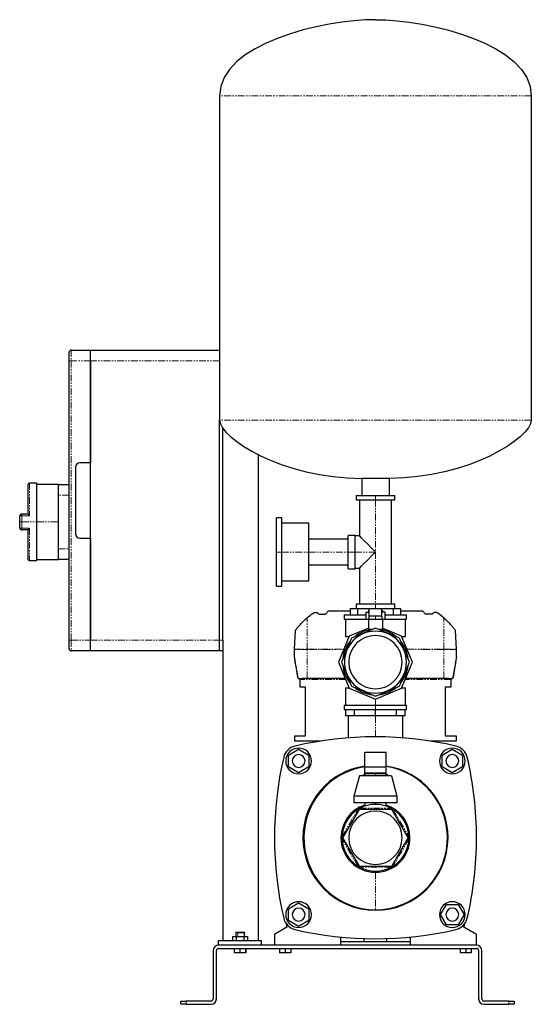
# Model space of a CAD drawing. Header units: millimetres. Extents: x 11 to 1383, y 7 to 923.
# Tile 4 of 4: x 907 to 1383, y 7 to 923. Entities that reach past the tile are written whole.
import ezdxf

# ---------------------------------------------------------------- set-up
doc = ezdxf.new("R2010")
doc.units = ezdxf.units.MM
doc.linetypes.add('PHANTOM', pattern=[12.7, 6.35, -1.27, 1.27, -1.27, 1.27, -1.27])

msp = doc.modelspace()

# ---------------------------------------------------------------- linework, layer by layer
at = {"color": 7, "linetype": 'Continuous', "lineweight": 25}
for p, q in [((1092.58, 852.35), (1092.58, 550.36)), ((1382.58, 852.35), (1382.58, 550.36)), ((954.58, 615.71), (972.58, 615.71)), ((972.58, 615.71), (1092.58, 615.71)), ((972.58, 605.71), (972.58, 615.71)), ((952.58, 605.71), (952.58, 613.71)), ((952.58, 345.71), (952.58, 605.71)), ((972.58, 345.71), (972.58, 605.71)), ((972.58, 605.71), (972.58, 510.71)), ((1092.58, 345.71), (1092.58, 550.36)), ((1095.58, 345.71), (1095.58, 542.86)), ((1128.58, 518.42), (1128.58, 65.71)), ((958.58, 506.71), (958.58, 444.71)), ((972.58, 510.71), (962.58, 510.71)), ((1250.28, 496.21), (1224.88, 496.21)), ((1224.88, 496.21), (1224.88, 480.21)), ((1250.28, 496.21), (1250.28, 480.21)), ((914.58, 463.1), (914.58, 490.71)), ((922.58, 491.71), (915.58, 491.71)), ((922.58, 455.71), (922.58, 491.71)), ((942.58, 490.71), (922.58, 490.71)), ((942.58, 490.71), (952.58, 490.71)), ((942.58, 480.71), (942.58, 490.71)), ((942.58, 455.71), (942.58, 480.71)), ((1219.58, 480.21), (1219.58, 476.21)), ((1219.58, 480.21), (1237.58, 480.21)), ((1237.58, 480.21), (1255.58, 480.21)), ((1255.58, 476.21), (1255.58, 480.21)), ((1219.58, 476.21), (1237.58, 476.21)), ((1222.58, 476.21), (1222.58, 442.71)), ((1237.58, 476.21), (1255.58, 476.21)), ((1252.58, 379.21), (1252.58, 476.21)), ((906.58, 455.71), (906.58, 461.21)), ((908.58, 463.21), (914.58, 463.21)), ((1150.48, 459.51), (1145.48, 459.51)), ((1145.48, 427.71), (1145.48, 459.51)), ((1150.48, 427.71), (1150.48, 459.51)), ((906.58, 450.21), (906.58, 455.71)), ((922.58, 419.71), (922.58, 455.71)), ((942.58, 430.71), (942.58, 455.71)), ((1175.48, 454.51), (1150.48, 454.51)), ((1175.48, 427.71), (1175.48, 454.51)), ((914.58, 448.21), (908.58, 448.21)), ((914.58, 420.71), (914.58, 448.32)), ((962.58, 440.71), (972.58, 440.71)), ((972.58, 440.71), (972.58, 345.71)), ((1218.58, 443.21), (1212.08, 443.21)), ((1212.08, 427.71), (1212.08, 443.21)), ((1218.58, 427.71), (1218.58, 443.21)), ((1222.58, 442.71), (1218.58, 442.71)), ((1212.08, 439.71), (1175.48, 439.71)), ((942.58, 420.71), (942.58, 430.71)), ((1145.48, 395.91), (1145.48, 427.71)), ((1150.48, 395.91), (1150.48, 427.71)), ((1175.48, 400.91), (1175.48, 427.71)), ((1212.08, 412.21), (1212.08, 427.71)), ((1218.58, 412.21), (1218.58, 427.71)), ((915.58, 419.71), (922.58, 419.71)), ((922.58, 420.71), (942.58, 420.71)), ((952.58, 420.71), (942.58, 420.71)), ((1175.48, 415.71), (1212.08, 415.71)), ((1218.58, 412.71), (1222.58, 412.71)), ((1222.58, 412.71), (1222.58, 379.21)), ((1212.08, 412.21), (1218.58, 412.21)), ((1145.48, 395.91), (1150.48, 395.91)), ((1150.48, 400.91), (1175.48, 400.91)), ((1219.58, 379.21), (1219.58, 375.21)), ((1237.58, 379.21), (1219.58, 379.21)), ((1255.58, 379.21), (1237.58, 379.21)), ((1255.58, 375.21), (1255.58, 379.21)), ((1179.6, 370.78), (1180.85, 371.46)), ((1180.85, 371.46), (1183.33, 371.46)), ((1183.33, 371.46), (1184.81, 370)), ((1184.81, 370), (1191.1, 370)), ((1191.1, 370), (1193.9, 373.01)), ((1193.9, 373.01), (1214.13, 373.01)), ((1208.58, 369.21), (1208.58, 365.21)), ((1208.58, 369.21), (1228.58, 369.21)), ((1214.13, 375.21), (1214.13, 369.21)), ((1214.13, 375.21), (1221, 375.21)), ((1221, 375.21), (1221, 369.21)), ((1221, 375.21), (1237.58, 375.21)), ((1228.58, 371.78), (1228.58, 364.78)), ((1228.58, 371.78), (1231.58, 371.78)), ((1231.08, 373.18), (1231.08, 371.78)), ((1231.08, 373.18), (1231.58, 373.18)), ((1231.58, 367.96), (1231.58, 374.78)), ((1243.58, 374.78), (1231.58, 374.78)), ((1237.58, 367.96), (1231.58, 367.96)), ((1237.58, 375.21), (1237.58, 374.78)), ((1237.58, 375.21), (1254.16, 375.21)), ((1243.58, 367.96), (1237.58, 367.96)), ((1243.58, 367.96), (1243.58, 374.78)), ((1243.58, 373.18), (1244.08, 373.18)), ((1246.58, 371.78), (1243.58, 371.78)), ((1244.08, 373.18), (1244.08, 371.78)), ((1246.58, 364.78), (1246.58, 371.78)), ((1246.58, 369.21), (1266.58, 369.21)), ((1254.16, 375.21), (1254.16, 369.21)), ((1254.16, 375.21), (1261.03, 375.21)), ((1261.03, 375.21), (1261.03, 369.21)), ((1261.03, 373.01), (1281.25, 373.01)), ((1266.58, 365.21), (1266.58, 369.21)), ((1284.06, 370), (1281.25, 373.01)), ((1290.34, 370), (1284.06, 370)), ((1291.82, 371.46), (1290.34, 370)), ((1294.31, 371.46), (1291.82, 371.46)), ((1295.55, 370.78), (1294.31, 371.46)), ((1208.58, 365.21), (1228.58, 365.21)), ((1209.58, 365.21), (1209.58, 349.21)), ((1231.58, 364.78), (1228.58, 364.78)), ((1231.08, 364.78), (1231.08, 355.76)), ((1237.58, 364.78), (1231.58, 364.78)), ((1243.58, 364.78), (1237.58, 364.78)), ((1246.58, 364.78), (1243.58, 364.78)), ((1244.08, 364.78), (1244.08, 355.76)), ((1246.58, 365.21), (1266.58, 365.21)), ((1265.58, 349.21), (1265.58, 365.21)), ((1162.2, 337.13), (1163.12, 354.81)), ((1213.27, 349.52), (1203.2, 325.21)), ((1209.58, 349.21), (1213.14, 349.21)), ((1212.58, 349.21), (1212.58, 347.85)), ((1231.08, 356.9), (1213.27, 349.52)), ((1237.58, 356.9), (1215.17, 347.61)), ((1231.08, 355.76), (1234.84, 355.76)), ((1259.98, 347.61), (1237.58, 356.9)), ((1240.31, 355.76), (1244.08, 355.76)), ((1261.89, 349.52), (1244.08, 356.9)), ((1271.96, 325.21), (1261.89, 349.52)), ((1262.02, 349.21), (1265.58, 349.21)), ((1262.58, 347.85), (1262.58, 349.21)), ((1312.96, 337.13), (1312.03, 354.81)), ((952.58, 337.71), (952.58, 345.71)), ((972.58, 335.71), (972.58, 345.71)), ((1092.58, 335.71), (1092.58, 345.71)), ((1095.58, 345.71), (1095.58, 335.71)), ((1215.17, 347.61), (1205.89, 325.21)), ((1269.26, 325.21), (1259.98, 347.61)), ((972.58, 335.71), (954.58, 335.71)), ((1092.58, 335.71), (972.58, 335.71)), ((1095.58, 335.71), (1092.58, 335.71)), ((1095.58, 335.71), (1095.58, 65.71)), ((1162.21, 330.22), (1162.2, 337.08)), ((1312.95, 330.22), (1312.96, 337.08)), ((1203.2, 325.21), (1213.27, 300.9)), ((1205.89, 325.21), (1215.17, 302.8)), ((1259.98, 302.8), (1269.26, 325.21)), ((1261.89, 300.9), (1271.96, 325.21)), ((1166.58, 310.01), (1166.27, 310.01)), ((1167.58, 302.01), (1167.58, 310.01)), ((1167.58, 310.01), (1167.75, 310.01)), ((1174.08, 310.01), (1169.71, 310.01)), ((1209.49, 310.01), (1174.08, 310.01)), ((1212.58, 302.56), (1212.58, 301.21)), ((1215.17, 302.8), (1237.58, 293.52)), ((1237.58, 293.52), (1259.98, 302.8)), ((1262.58, 301.21), (1262.58, 302.56)), ((1301.08, 310.01), (1265.66, 310.01)), ((1305.44, 310.01), (1301.08, 310.01)), ((1307.41, 310.01), (1307.58, 310.01)), ((1307.58, 310.01), (1307.58, 302.01)), ((1308.88, 310.01), (1308.58, 310.01)), ((1172.58, 302.01), (1167.58, 302.01)), ((1172.58, 256.71), (1172.58, 302.01)), ((1209.58, 301.21), (1209.58, 285.21)), ((1209.58, 301.21), (1213.14, 301.21)), ((1213.27, 300.9), (1237.58, 290.83)), ((1237.58, 290.83), (1261.89, 300.9)), ((1262.02, 301.21), (1265.58, 301.21)), ((1265.58, 285.21), (1265.58, 301.21)), ((1307.58, 302.01), (1302.58, 302.01)), ((1302.58, 302.01), (1302.58, 256.71)), ((1208.58, 285.21), (1208.58, 281.21)), ((1208.58, 285.21), (1237.58, 285.21)), ((1237.58, 285.21), (1266.58, 285.21)), ((1266.58, 281.21), (1266.58, 285.21)), ((1208.58, 281.21), (1237.58, 281.21)), ((1210.08, 275.21), (1210.08, 281.21)), ((1218.13, 275.21), (1210.08, 275.21)), ((1212.18, 275.21), (1212.18, 254.73)), ((1218.13, 275.21), (1218.13, 281.21)), ((1237.58, 275.21), (1218.13, 275.21)), ((1237.58, 281.21), (1266.58, 281.21)), ((1237.58, 275.21), (1237.58, 281.21)), ((1257.02, 275.21), (1237.58, 275.21)), ((1257.02, 275.21), (1257.02, 281.21)), ((1265.08, 275.21), (1257.02, 275.21)), ((1262.98, 254.73), (1262.98, 275.21)), ((1265.08, 275.21), (1265.08, 281.21)), ((1162.58, 251.71), (1162.58, 256.71)), ((1162.58, 256.71), (1172.58, 256.71)), ((1302.58, 256.71), (1312.58, 256.71)), ((1312.58, 256.71), (1312.58, 251.71)), ((1186.35, 251.71), (1162.58, 251.71)), ((1312.58, 251.71), (1288.8, 251.71)), ((1156.58, 238.69), (1166.08, 244.18)), ((1156.58, 227.72), (1156.58, 238.69)), ((1166.08, 244.18), (1175.58, 238.69)), ((1175.58, 238.69), (1175.58, 227.72)), ((1247.58, 241.23), (1227.58, 241.23)), ((1227.58, 227.9), (1227.58, 241.23)), ((1247.58, 227.9), (1247.58, 241.23)), ((1299.58, 238.69), (1309.08, 244.18)), ((1299.58, 227.72), (1299.58, 238.69)), ((1309.08, 244.18), (1318.58, 238.69)), ((1318.58, 238.69), (1318.58, 227.72)), ((1166.08, 222.24), (1156.58, 227.72)), ((1175.58, 227.72), (1166.08, 222.24)), ((1227.58, 227.9), (1247.58, 227.9)), ((1227.58, 219.31), (1227.58, 227.9)), ((1228.58, 222.31), (1227.58, 221.31)), ((1227.58, 221.31), (1227.58, 219.31)), ((1237.58, 221.31), (1227.58, 221.31)), ((1228.58, 222.31), (1237.58, 222.31)), ((1237.58, 222.31), (1246.58, 222.31)), ((1247.58, 221.31), (1237.58, 221.31)), ((1247.58, 221.31), (1246.58, 222.31)), ((1247.58, 219.31), (1247.58, 227.9)), ((1247.58, 219.31), (1247.58, 221.31)), ((1309.08, 222.24), (1299.58, 227.72)), ((1318.58, 227.72), (1309.08, 222.24)), ((1222.58, 219.31), (1217.58, 200.56)), ((1252.58, 219.31), (1222.58, 219.31)), ((1252.58, 219.31), (1257.58, 200.56)), ((1257.58, 200.56), (1217.58, 200.56)), ((1217.58, 200.56), (1217.58, 194.31)), ((1257.58, 194.31), (1217.58, 194.31)), ((1227.58, 194.31), (1227.58, 191.16)), ((1247.58, 191.16), (1247.58, 194.31)), ((1257.58, 200.56), (1257.58, 194.31)), ((1222.31, 188.16), (1207.04, 161.71)), ((1252.85, 188.16), (1222.31, 188.16)), ((1268.12, 161.71), (1252.85, 188.16)), ((1207.04, 161.71), (1222.31, 135.26)), ((1252.85, 135.26), (1268.12, 161.71)), ((1222.31, 135.26), (1252.85, 135.26)), ((1156.58, 95.69), (1166.08, 101.18)), ((1166.08, 101.18), (1175.58, 95.69)), ((1156.58, 84.72), (1156.58, 95.69)), ((1175.58, 95.69), (1175.58, 84.72)), ((1298.11, 90.21), (1303.59, 99.71)), ((1303.59, 99.71), (1314.56, 99.71)), ((1314.56, 99.71), (1320.05, 90.21)), ((1166.08, 79.24), (1156.58, 84.72)), ((1175.58, 84.72), (1166.08, 79.24)), ((1303.59, 80.71), (1298.11, 90.21)), ((1320.05, 90.21), (1314.56, 80.71)), ((1107.88, 73.71), (1107.58, 73.41)), ((1107.58, 73.41), (1107.58, 69.71)), ((1107.58, 73.41), (1109.39, 73.41)), ((1107.88, 73.71), (1109.55, 73.71)), ((1109.39, 73.41), (1115.58, 73.41)), ((1109.55, 73.71), (1115.28, 73.71)), ((1115.58, 73.41), (1115.28, 73.71)), ((1115.58, 69.71), (1115.58, 73.41)), ((1155.25, 78.45), (1143.58, 71.71)), ((1154.37, 81.92), (1155.25, 78.45)), ((1314.56, 80.71), (1303.59, 80.71)), ((1319.9, 78.45), (1320.79, 81.92)), ((1331.58, 71.71), (1319.9, 78.45)), ((1131.58, 65.71), (1091.58, 65.71)), ((1091.58, 61.71), (1091.58, 65.71)), ((1104.65, 69.71), (1104.65, 65.71)), ((1104.65, 69.71), (1108.11, 69.71)), ((1108.11, 69.71), (1108.11, 65.71)), ((1108.11, 69.71), (1115.04, 69.71)), ((1115.04, 69.71), (1115.04, 65.71)), ((1115.04, 69.71), (1118.51, 69.71)), ((1118.51, 69.71), (1118.51, 65.71)), ((1131.58, 61.71), (1131.58, 65.71)), ((1143.58, 71.71), (1143.58, 61.71)), ((1205.08, 69.31), (1205.08, 61.71)), ((1270.08, 64.71), (1205.08, 64.71)), ((1227.08, 64.71), (1227.08, 67.88)), ((1248.08, 64.71), (1248.08, 67.88)), ((1270.08, 61.71), (1270.08, 69.31)), ((1331.58, 61.71), (1331.58, 71.71)), ((1086.58, 56.71), (1086.58, 11.71)), ((1089.58, 11.71), (1089.58, 56.71)), ((1331.58, 61.71), (1091.58, 61.71)), ((1091.58, 58.71), (1331.58, 58.71)), ((1106.22, 58.71), (1106.22, 54.71)), ((1111.25, 58.71), (1111.25, 54.71)), ((1116.6, 58.71), (1116.6, 54.71)), ((1116.93, 58.71), (1116.93, 54.71)), ((1148.38, 58.71), (1148.38, 54.71)), ((1153.58, 58.71), (1153.58, 54.71)), ((1158.77, 58.71), (1158.77, 54.71)), ((1316.38, 58.71), (1316.38, 54.71)), ((1321.58, 58.71), (1321.58, 54.71)), ((1326.77, 58.71), (1326.77, 54.71)), ((1333.58, 56.71), (1333.58, 11.71)), ((1336.58, 11.71), (1336.58, 56.71)), ((1111.25, 54.71), (1106.22, 54.71)), ((1116.6, 54.71), (1111.25, 54.71)), ((1116.93, 54.71), (1116.6, 54.71)), ((1153.58, 54.71), (1148.38, 54.71)), ((1158.77, 54.71), (1153.58, 54.71)), ((1321.58, 54.71), (1316.38, 54.71)), ((1326.77, 54.71), (1321.58, 54.71)), ((1056.58, 6.71), (1056.58, 9.71)), ((1056.58, 9.71), (1061.58, 9.71)), ((1084.58, 9.71), (1061.58, 9.71)), ((1361.58, 9.71), (1338.58, 9.71)), ((1361.58, 9.71), (1366.58, 9.71)), ((1366.58, 9.71), (1366.58, 6.71)), ((1061.58, 6.71), (1056.58, 6.71)), ((1061.58, 6.71), (1084.58, 6.71)), ((1338.58, 6.71), (1361.58, 6.71)), ((1366.58, 6.71), (1361.58, 6.71))]:
    msp.add_line(p, q, dxfattribs=at)
at = {"color": 8, "linetype": 'PHANTOM', "lineweight": 18}
for p, q in [((1382.58, 852.35), (1092.58, 852.35)), ((954.58, 615.71), (954.58, 605.71)), ((954.58, 605.71), (952.58, 605.71)), ((954.58, 605.71), (954.58, 345.71)), ((972.58, 605.71), (954.58, 605.71)), ((1092.58, 605.71), (972.58, 605.71)), ((1382.58, 550.36), (1092.58, 550.36)), ((915.58, 491.71), (915.58, 461.53)), ((952.58, 480.71), (942.58, 480.71)), ((1237.58, 480.21), (1237.58, 476.21)), ((1237.58, 476.21), (1237.58, 427.71)), ((908.58, 463.21), (908.58, 461.53)), ((908.58, 461.53), (908.58, 455.71)), ((915.58, 461.53), (908.58, 461.53)), ((908.58, 455.71), (906.58, 455.71)), ((908.58, 455.71), (922.58, 455.71)), ((908.58, 455.71), (908.58, 449.88)), ((908.58, 449.88), (915.58, 449.88)), ((908.58, 448.21), (908.58, 449.88)), ((915.58, 449.88), (915.58, 419.71)), ((922.58, 455.71), (942.58, 455.71)), ((942.58, 430.71), (952.58, 430.71)), ((1145.48, 427.71), (1150.48, 427.71)), ((1150.48, 427.71), (1175.48, 427.71)), ((1175.48, 427.71), (1212.08, 427.71)), ((1212.08, 427.71), (1218.58, 427.71)), ((1218.58, 427.71), (1237.58, 427.71)), ((1237.58, 427.71), (1237.58, 379.21)), ((1237.58, 375.21), (1237.58, 379.21)), ((1237.58, 364.78), (1237.58, 367.96)), ((1174.08, 337.13), (1174.08, 366.49)), ((1301.08, 337.13), (1301.08, 366.49)), ((954.58, 345.71), (952.58, 345.71)), ((954.58, 345.71), (954.58, 335.71)), ((954.58, 345.71), (972.58, 345.71)), ((972.58, 345.71), (1092.58, 345.71)), ((1092.58, 345.71), (1095.58, 345.71)), ((1162.2, 337.13), (1174.08, 337.13)), ((1174.08, 337.08), (1162.2, 337.08)), ((1174.08, 337.13), (1174.08, 337.08)), ((1174.08, 337.13), (1208.14, 337.13)), ((1208.14, 337.13), (1174.08, 337.08)), ((1174.08, 310.01), (1174.08, 337.08)), ((1267.02, 337.13), (1301.08, 337.13)), ((1301.08, 337.08), (1267.02, 337.13)), ((1301.08, 337.13), (1301.08, 337.08)), ((1301.08, 337.13), (1312.96, 337.13)), ((1312.96, 337.08), (1301.08, 337.08)), ((1301.08, 310.01), (1301.08, 337.08)), ((1209.91, 309.01), (1167.75, 309.01)), ((1307.4, 309.01), (1265.25, 309.01)), ((1237.58, 285.21), (1237.58, 290.83)), ((1237.58, 281.21), (1237.58, 285.21)), ((1237.58, 255.71), (1237.58, 275.21)), ((1237.58, 222.31), (1237.58, 221.31)), ((1237.58, 221.31), (1237.58, 219.31)), ((1237.58, 194.31), (1237.58, 192.81)), ((1206.5, 162.77), (1221.11, 188.09)), ((1222.96, 189.16), (1252.2, 189.16)), ((1254.04, 188.09), (1268.66, 162.77)), ((1221.11, 135.32), (1206.5, 160.64)), ((1268.66, 160.64), (1254.04, 135.32)), ((1252.2, 134.26), (1222.96, 134.26)), ((1237.58, 129.61), (1237.58, 94.71)), ((1109.55, 73.71), (1109.39, 73.41)), ((1109.39, 69.71), (1109.39, 73.41)), ((1061.58, 9.71), (1061.58, 6.71)), ((1361.58, 6.71), (1361.58, 9.71))]:
    msp.add_line(p, q, dxfattribs=at)
at = {"color": 7, "linetype": 'Continuous', "lineweight": 25, "flags": 128}
for points in [[(1167.75, 309.01), (1167.75, 309.57), (1167.75, 310.01)], [(1307.41, 310.01), (1307.4, 309.45), (1307.4, 309.01)], [(1225.91, 219.31), (1227.37, 220.78), (1227.58, 220.96)], [(1247.58, 220.96), (1247.78, 220.78), (1249.24, 219.31)]]:
    msp.add_lwpolyline(points, dxfattribs=at)
at = {"color": 7, "linetype": 'Continuous', "lineweight": 25}
for centre, radius, start, end in [((954.58, 613.71), 2, 90, 180), ((962.58, 506.71), 4, 90, 180), ((915.58, 490.71), 1, 90, 180), ((908.58, 461.21), 2, 90, 180), ((908.58, 450.21), 2, 180, 270), ((962.58, 444.71), 4, 180, 270), ((915.58, 420.71), 1, 180, 270), ((1237.58, 325.21), 28.8, 90, 270), ((1237.58, 325.21), 24.82, 90, 270), ((1237.58, 325.21), 30.55, 95.86619, 129.13381), ((1237.58, 325.21), 28.8, 270, 90), ((1237.58, 325.21), 24.82, 270, 90), ((1237.58, 325.21), 30.55, 50.86619, 84.13381), ((1237.58, 325.21), 30.55, 140.86619, 174.13381), ((1237.58, 325.21), 30.55, 5.86619, 39.13381), ((954.58, 337.71), 2, 180, 270), ((1163.2, 337.08), 1, 177, 180.1), ((1163.21, 330.22), 1, 180.1, 189.05406), ((1311.95, 330.22), 1, 350.94594, 359.9), ((1311.96, 337.08), 1, 359.9, 3), ((1237.58, 325.21), 30.55, 185.86619, 219.13381), ((1237.58, 325.21), 30.55, 320.86619, 354.13381), ((1237.58, 325.21), 30.55, 230.86619, 264.13381), ((1237.58, 325.21), 30.55, 275.86619, 309.13381), ((1237.58, -74.29), 330, 76.87666, 103.12334), ((1165.83, 233.46), 14, 103.12334, 166.87666), ((1166.08, 233.21), 12, 90, 270), ((1166.08, 233.21), 6, 0, 180), ((1166.08, 233.21), 12, 270, 90), ((1309.08, 233.21), 12, 0, 180), ((1309.08, 233.21), 6, 0, 180), ((1309.32, 233.46), 14, 13.12334, 76.87666), ((1473.58, 161.71), 330, 166.87666, 193.12334), ((1166.08, 233.21), 6, 180, 0), ((1309.08, 233.21), 12, 180, 0), ((1309.08, 233.21), 6, 180, 0), ((1001.58, 161.71), 330, 0, 13.12334), ((1237.58, 161.71), 67.5, 98.51962, 180), ((1237.96, 161.71), 67, 98.91543, 269.67211), ((1237.58, 161.71), 67, 270, 81.41632), ((1237.58, 161.71), 67.5, 0, 81.48038), ((1237.58, 161.71), 31.1, 61.96208, 118.03792), ((1237.58, 161.71), 32.1, 108.15125, 180), ((1237.58, 161.71), 31.1, 121.96208, 178.03792), ((1237.58, 161.71), 24.83, 0, 180), ((1237.58, 161.71), 32.1, 0, 71.84875), ((1237.58, 161.71), 31.1, 1.96208, 58.03792), ((1237.58, 161.71), 67.5, 180, 0), ((1237.58, 161.71), 32.1, 180, 0), ((1237.58, 161.71), 31.1, 181.96208, 238.03792), ((1237.58, 161.71), 24.83, 180, 0), ((1237.58, 161.71), 31.1, 301.96208, 358.03792), ((1001.58, 161.71), 330, 346.87666, 0), ((1237.58, 161.71), 31.1, 241.96208, 298.03792), ((1166.08, 90.21), 12, 90, 270), ((1166.08, 90.21), 12, 270, 90), ((1309.08, 90.21), 12, 90, 270), ((1309.08, 90.21), 12, 270, 90), ((1166.08, 90.21), 6, 0, 180), ((1309.08, 90.21), 6, 0, 180), ((1165.83, 89.96), 14, 193.12334, 256.87666), ((1166.08, 90.21), 6, 180, 0), ((1309.08, 90.21), 6, 180, 0), ((1309.32, 89.96), 14, 283.12334, 346.87666), ((1237.58, 397.71), 330, 256.87666, 283.12334), ((1091.58, 56.71), 5, 90, 180), ((1091.58, 56.71), 2, 90, 180), ((1331.58, 56.71), 5, 0, 90), ((1331.58, 56.71), 2, 0, 90), ((1084.58, 11.71), 5, 270, 0), ((1084.58, 11.71), 2, 270, 0), ((1338.58, 11.71), 5, 180, 270), ((1338.58, 11.71), 2, 180, 270)]:
    msp.add_arc(centre, radius, start, end, dxfattribs=at)
at = {"color": 8, "linetype": 'PHANTOM', "lineweight": 18}
for centre, start, end in [((908.09, 458.2), 81.68985, 116.68782), ((908.09, 453.22), 243.31218, 278.31015)]:
    msp.add_arc(centre, 3.37, start, end, dxfattribs=at)
at = {"color": 7, "linetype": 'Continuous', "lineweight": 25}
for points in [[(1237.58, 923.21), (1189.12, 923.21), (1092.58, 901.05), (1092.58, 852.35)], [(1237.58, 923.21), (1286.03, 923.21), (1382.58, 901.05), (1382.58, 852.35)], [(1092.58, 550.36), (1092.58, 533.78), (1151.52, 496.21), (1224.88, 496.21)], [(1382.58, 550.36), (1382.58, 533.78), (1323.64, 496.21), (1250.28, 496.21)], [(1174.08, 366.49), (1175.85, 368.01), (1177.7, 369.44), (1179.6, 370.78)], [(1301.08, 366.49), (1299.3, 368.01), (1297.46, 369.44), (1295.55, 370.78)]]:
    msp.add_open_spline(points, degree=3, dxfattribs=at)
for points, knots in [([(915.58, 461.53), (915.55, 461.57), (915.49, 461.65), (915.42, 461.76), (915.35, 461.86), (915.29, 461.94), (915.2, 462.07), (915.08, 462.24), (914.92, 462.46), (914.79, 462.65), (914.69, 462.81), (914.62, 462.94), (914.58, 463.03), (914.58, 463.07), (914.58, 463.1)], [0, 0, 0, 0, 0.063856, 0.120873, 0.171052, 0.214393, 0.250897, 0.383944, 0.499792, 0.631929, 0.749742, 0.839158, 0.922245, 1, 1, 1, 1]), ([(914.58, 448.32), (914.58, 448.33), (914.58, 448.35), (914.59, 448.39), (914.6, 448.43), (914.62, 448.48), (914.65, 448.53), (914.7, 448.62), (914.79, 448.76), (914.92, 448.96), (915.08, 449.18), (915.23, 449.39), (915.4, 449.63), (915.51, 449.79), (915.58, 449.88)], [0, 0, 0, 0, 0.038302, 0.077798, 0.118633, 0.160938, 0.20483, 0.250416, 0.368189, 0.500359, 0.616166, 0.749246, 0.853253, 1, 1, 1, 1]), ([(1237.58, 427.71), (1236.95, 428.33), (1236.29, 429), (1234.88, 430.4), (1234.15, 431.14), (1232.61, 432.68), (1231.81, 433.47), (1230.2, 435.09), (1229.38, 435.91), (1227.78, 437.51), (1227, 438.29), (1225.56, 439.73), (1224.9, 440.39), (1223.79, 441.5), (1223.34, 441.94), (1222.74, 442.55), (1222.58, 442.71), (1222.58, 442.71)], [0, 0, 0, 0, 0.125, 0.125, 0.25, 0.25, 0.375, 0.375, 0.5, 0.5, 0.625, 0.625, 0.75, 0.75, 0.875, 0.875, 1, 1, 1, 1]), ([(1222.58, 412.71), (1222.58, 412.71), (1222.74, 412.87), (1223.34, 413.47), (1223.79, 413.92), (1224.9, 415.03), (1225.56, 415.69), (1227, 417.13), (1227.78, 417.91), (1229.38, 419.51), (1230.2, 420.33), (1231.81, 421.94), (1232.61, 422.74), (1234.15, 424.28), (1234.88, 425.02), (1236.29, 426.42), (1236.95, 427.08), (1237.58, 427.71)], [0, 0, 0, 0, 0.125, 0.125, 0.25, 0.25, 0.375, 0.375, 0.5, 0.5, 0.625, 0.625, 0.75, 0.75, 0.875, 0.875, 1, 1, 1, 1]), ([(1231.58, 364.78), (1231.58, 364.83), (1231.58, 364.93), (1231.58, 365.1), (1231.58, 365.29), (1231.58, 365.55), (1231.58, 365.88), (1231.58, 366.39), (1231.58, 367.09), (1231.58, 367.65), (1231.58, 367.96)], [0, 0, 0, 0, 0.053379, 0.112838, 0.17838, 0.250006, 0.365464, 0.499996, 0.72298, 1, 1, 1, 1]), ([(1243.58, 367.96), (1243.58, 367.65), (1243.58, 367.09), (1243.58, 366.39), (1243.58, 365.88), (1243.58, 365.52), (1243.58, 365.23), (1243.58, 364.99), (1243.58, 364.85), (1243.58, 364.78)], [0, 0, 0, 0, 0.276996, 0.500027, 0.634507, 0.750017, 0.844143, 0.927469, 1, 1, 1, 1]), ([(1163.12, 354.81), (1163.12, 354.81), (1163.13, 354.82), (1163.14, 354.83), (1163.15, 354.85), (1163.17, 354.88), (1163.2, 354.92), (1163.24, 354.96), (1163.28, 355.02), (1163.33, 355.08), (1163.38, 355.16), (1163.52, 355.33), (1163.79, 355.69), (1164.27, 356.3), (1164.84, 357.01), (1165.47, 357.78), (1166.16, 358.6), (1167.15, 359.72), (1168.22, 360.9), (1169.36, 362.09), (1170.26, 362.98), (1171.18, 363.88), (1171.97, 364.62), (1172.61, 365.2), (1173.1, 365.64), (1173.59, 366.07), (1173.91, 366.35), (1174.08, 366.49)], [0, 0, 0, 0, 0.012261, 0.024517, 0.03679, 0.049101, 0.06147, 0.073919, 0.086467, 0.099134, 0.11194, 0.124903, 0.185586, 0.250113, 0.310905, 0.375035, 0.436448, 0.500087, 0.624469, 0.68702, 0.74985, 0.812641, 0.875038, 0.906629, 0.937962, 0.969073, 1, 1, 1, 1]), ([(1312.03, 354.81), (1312.03, 354.81), (1312.03, 354.82), (1312.02, 354.83), (1312, 354.85), (1311.98, 354.88), (1311.95, 354.92), (1311.92, 354.96), (1311.88, 355.02), (1311.83, 355.08), (1311.77, 355.16), (1311.64, 355.33), (1311.36, 355.69), (1310.89, 356.29), (1310.32, 357.01), (1309.7, 357.76), (1309, 358.59), (1308.02, 359.71), (1306.93, 360.9), (1305.79, 362.09), (1304.87, 363.01), (1303.95, 363.9), (1303.15, 364.65), (1302.52, 365.22), (1302.03, 365.66), (1301.55, 366.08), (1301.23, 366.36), (1301.08, 366.49)], [0, 0, 0, 0, 0.012117, 0.024284, 0.036513, 0.048817, 0.061209, 0.073701, 0.086304, 0.09903, 0.111891, 0.124898, 0.184762, 0.250107, 0.309388, 0.375028, 0.433854, 0.500081, 0.624465, 0.68709, 0.749847, 0.817639, 0.875036, 0.908188, 0.940061, 0.970663, 1, 1, 1, 1]), ([(1165.28, 310.85), (1164.81, 313.82), (1164.37, 316.55), (1163.61, 321.35), (1163.28, 323.42), (1162.75, 326.74), (1162.55, 328), (1162.28, 329.66), (1162.22, 330.07), (1162.22, 330.07)], [0, 0, 0, 0, 0.25, 0.25, 0.5, 0.5, 0.75, 0.75, 1, 1, 1, 1]), ([(1312.93, 330.07), (1312.93, 330.07), (1312.87, 329.66), (1312.6, 328), (1312.4, 326.74), (1311.87, 323.42), (1311.55, 321.35), (1310.78, 316.55), (1310.34, 313.82), (1309.87, 310.85)], [0, 0, 0, 0, 0.25, 0.25, 0.5, 0.5, 0.75, 0.75, 1, 1, 1, 1]), ([(1165.69, 310.19), (1165.67, 310.21), (1165.63, 310.24), (1165.57, 310.29), (1165.51, 310.35), (1165.46, 310.42), (1165.4, 310.52), (1165.33, 310.66), (1165.3, 310.78), (1165.28, 310.85)], [0, 0, 0, 0, 0.086626, 0.179861, 0.279799, 0.386516, 0.500074, 0.708047, 1, 1, 1, 1]), ([(1165.69, 310.19), (1165.71, 310.18), (1165.76, 310.15), (1165.82, 310.11), (1165.89, 310.08), (1165.99, 310.05), (1166.12, 310.01), (1166.22, 310.01), (1166.27, 310.01)], [0, 0, 0, 0, 0.122868, 0.246677, 0.371874, 0.498896, 0.749993, 1, 1, 1, 1]), ([(1166.58, 310.01), (1166.61, 310.01), (1166.66, 310.01), (1166.75, 309.99), (1166.84, 309.98), (1166.95, 309.94), (1167.09, 309.88), (1167.24, 309.76), (1167.38, 309.62), (1167.48, 309.45), (1167.54, 309.3), (1167.57, 309.16), (1167.58, 309.06), (1167.58, 309.01)], [0, 0, 0, 0, 0.063651, 0.126215, 0.187999, 0.24932, 0.376603, 0.499168, 0.626689, 0.749488, 0.834198, 0.916869, 1, 1, 1, 1]), ([(1167.75, 309.01), (1167.75, 309.03), (1167.75, 309.07), (1167.76, 309.14), (1167.78, 309.2), (1167.8, 309.26), (1167.84, 309.35), (1167.91, 309.45), (1168.05, 309.59), (1168.26, 309.74), (1168.54, 309.86), (1168.89, 309.95), (1169.28, 310), (1169.56, 310.01), (1169.71, 310.01)], [0, 0, 0, 0, 0.0245368, 0.049076, 0.0739542, 0.0994948, 0.1259966, 0.1859708, 0.2515225, 0.3680358, 0.501642, 0.6497748, 0.8153779, 1, 1, 1, 1]), ([(1305.44, 310.01), (1305.52, 310.01), (1305.67, 310.01), (1305.89, 309.99), (1306.09, 309.97), (1306.28, 309.94), (1306.45, 309.9), (1306.66, 309.84), (1306.9, 309.74), (1307.11, 309.59), (1307.24, 309.45), (1307.32, 309.34), (1307.37, 309.22), (1307.4, 309.12), (1307.4, 309.04), (1307.4, 309.01)], [0, 0, 0, 0, 0.094728, 0.184559, 0.269641, 0.350151, 0.426298, 0.498329, 0.631989, 0.74862, 0.814171, 0.874223, 0.917752, 0.959181, 1, 1, 1, 1]), ([(1307.58, 309.01), (1307.58, 309.04), (1307.58, 309.1), (1307.59, 309.18), (1307.61, 309.27), (1307.64, 309.35), (1307.69, 309.47), (1307.77, 309.61), (1307.91, 309.76), (1308.07, 309.87), (1308.23, 309.95), (1308.4, 310), (1308.52, 310.01), (1308.58, 310.01)], [0, 0, 0, 0, 0.04998, 0.099445, 0.148935, 0.198989, 0.250127, 0.372663, 0.500009, 0.622642, 0.750113, 0.873459, 1, 1, 1, 1]), ([(1308.88, 310.01), (1308.92, 310.01), (1308.99, 310.01), (1309.09, 310.03), (1309.2, 310.06), (1309.33, 310.11), (1309.42, 310.16), (1309.46, 310.19)], [0, 0, 0, 0, 0.165947, 0.331948, 0.498952, 0.752221, 1, 1, 1, 1]), ([(1309.46, 310.19), (1309.48, 310.21), (1309.52, 310.24), (1309.58, 310.29), (1309.64, 310.35), (1309.7, 310.42), (1309.74, 310.49), (1309.79, 310.58), (1309.83, 310.67), (1309.86, 310.77), (1309.87, 310.83), (1309.87, 310.85)], [0, 0, 0, 0, 0.083688, 0.175725, 0.276068, 0.384596, 0.501121, 0.611615, 0.750604, 0.914631, 1, 1, 1, 1]), ([(1221.11, 188.09), (1221.17, 188.13), (1221.28, 188.19), (1221.44, 188.29), (1221.59, 188.39), (1221.74, 188.47), (1221.89, 188.56), (1221.98, 188.61), (1222.03, 188.64)], [0, 0, 0, 0, 0.179035, 0.352627, 0.521123, 0.684903, 0.844379, 1, 1, 1, 1]), ([(1222.03, 188.64), (1222.07, 188.67), (1222.17, 188.72), (1222.31, 188.81), (1222.47, 188.89), (1222.63, 188.98), (1222.79, 189.07), (1222.9, 189.13), (1222.96, 189.16)], [0, 0, 0, 0, 0.155621, 0.315097, 0.478877, 0.647373, 0.820965, 1, 1, 1, 1]), ([(1222.03, 188.64), (1222.11, 188.5), (1222.18, 188.37), (1222.28, 188.2), (1222.31, 188.16), (1222.31, 188.16)], [0, 0, 0, 0, 0.5, 0.5, 1, 1, 1, 1]), ([(1252.2, 189.16), (1252.25, 189.13), (1252.36, 189.07), (1252.53, 188.98), (1252.69, 188.89), (1252.84, 188.81), (1252.99, 188.72), (1253.08, 188.67), (1253.13, 188.64)], [0, 0, 0, 0, 0.179035, 0.352627, 0.521123, 0.684903, 0.844379, 1, 1, 1, 1]), ([(1253.13, 188.64), (1253.05, 188.5), (1252.97, 188.37), (1252.87, 188.2), (1252.85, 188.16), (1252.85, 188.16)], [0, 0, 0, 0, 0.5, 0.5, 1, 1, 1, 1]), ([(1253.13, 188.64), (1253.17, 188.61), (1253.27, 188.56), (1253.41, 188.47), (1253.56, 188.39), (1253.72, 188.29), (1253.88, 188.19), (1253.99, 188.13), (1254.04, 188.09)], [0, 0, 0, 0, 0.155621, 0.315097, 0.478877, 0.647373, 0.820965, 1, 1, 1, 1]), ([(1206.48, 161.71), (1206.48, 161.76), (1206.48, 161.87), (1206.48, 162.04), (1206.48, 162.21), (1206.48, 162.39), (1206.49, 162.58), (1206.49, 162.71), (1206.5, 162.77)], [0, 0, 0, 0, 0.1556207, 0.3150972, 0.4788769, 0.647373, 0.820965, 1, 1, 1, 1]), ([(1206.5, 160.64), (1206.49, 160.71), (1206.49, 160.83), (1206.48, 161.02), (1206.48, 161.2), (1206.48, 161.38), (1206.48, 161.55), (1206.48, 161.65), (1206.48, 161.71)], [0, 0, 0, 0, 0.179035, 0.352627, 0.521123, 0.684903, 0.844379, 1, 1, 1, 1]), ([(1206.48, 161.71), (1206.64, 161.71), (1206.79, 161.71), (1206.99, 161.71), (1207.04, 161.71), (1207.04, 161.71)], [0, 0, 0, 0, 0.5, 0.5, 1, 1, 1, 1]), ([(1268.12, 161.71), (1268.12, 161.71), (1268.17, 161.71), (1268.37, 161.71), (1268.52, 161.71), (1268.68, 161.71)], [0, 0, 0, 0, 0.5, 0.5, 1, 1, 1, 1]), ([(1268.66, 162.77), (1268.66, 162.71), (1268.67, 162.58), (1268.67, 162.39), (1268.67, 162.21), (1268.68, 162.04), (1268.68, 161.87), (1268.68, 161.76), (1268.68, 161.71)], [0, 0, 0, 0, 0.179035, 0.352627, 0.521123, 0.684903, 0.844379, 1, 1, 1, 1]), ([(1268.68, 161.71), (1268.68, 161.65), (1268.68, 161.55), (1268.68, 161.38), (1268.67, 161.2), (1268.67, 161.02), (1268.67, 160.83), (1268.66, 160.71), (1268.66, 160.64)], [0, 0, 0, 0, 0.155621, 0.315097, 0.478877, 0.647373, 0.820965, 1, 1, 1, 1]), ([(1222.03, 134.77), (1221.98, 134.8), (1221.89, 134.86), (1221.74, 134.94), (1221.59, 135.03), (1221.44, 135.12), (1221.28, 135.22), (1221.17, 135.29), (1221.11, 135.32)], [0, 0, 0, 0, 0.155621, 0.315097, 0.478877, 0.647373, 0.820965, 1, 1, 1, 1]), ([(1222.31, 135.26), (1222.31, 135.26), (1222.28, 135.22), (1222.18, 135.04), (1222.11, 134.92), (1222.03, 134.77)], [0, 0, 0, 0, 0.5, 0.5, 1, 1, 1, 1]), ([(1222.96, 134.26), (1222.9, 134.29), (1222.79, 134.35), (1222.63, 134.44), (1222.47, 134.53), (1222.31, 134.61), (1222.17, 134.69), (1222.07, 134.75), (1222.03, 134.77)], [0, 0, 0, 0, 0.179035, 0.352627, 0.521123, 0.684903, 0.844379, 1, 1, 1, 1]), ([(1253.13, 134.77), (1253.08, 134.75), (1252.99, 134.69), (1252.84, 134.61), (1252.69, 134.53), (1252.53, 134.44), (1252.36, 134.35), (1252.25, 134.29), (1252.2, 134.26)], [0, 0, 0, 0, 0.155621, 0.315097, 0.478877, 0.647373, 0.820965, 1, 1, 1, 1]), ([(1252.85, 135.26), (1252.85, 135.26), (1252.87, 135.22), (1252.97, 135.04), (1253.05, 134.92), (1253.13, 134.77)], [0, 0, 0, 0, 0.5, 0.5, 1, 1, 1, 1]), ([(1254.04, 135.32), (1253.99, 135.29), (1253.88, 135.22), (1253.72, 135.12), (1253.56, 135.03), (1253.41, 134.94), (1253.27, 134.86), (1253.17, 134.8), (1253.13, 134.77)], [0, 0, 0, 0, 0.179035, 0.352627, 0.521123, 0.684903, 0.844379, 1, 1, 1, 1])]:
    msp.add_open_spline(points, degree=3, knots=knots, dxfattribs=at)
at = {"color": 8, "linetype": 'PHANTOM', "lineweight": 18}
for points, knots in [([(1162.21, 330.22), (1162.21, 330.22), (1162.21, 330.22), (1162.21, 330.2), (1162.22, 330.18), (1162.22, 330.14), (1162.23, 330.09), (1162.24, 330.04), (1162.25, 329.97), (1162.27, 329.89), (1162.28, 329.8), (1162.3, 329.7), (1162.32, 329.59), (1162.34, 329.47), (1162.36, 329.34), (1162.38, 329.2), (1162.41, 329.05), (1162.46, 328.79), (1162.53, 328.38), (1162.63, 327.8), (1162.74, 327.13), (1162.89, 326.3), (1163.07, 325.27), (1163.29, 324.02), (1163.53, 322.64), (1163.78, 321.16), (1164.06, 319.6), (1164.34, 317.96), (1164.65, 316.2), (1164.97, 314.31), (1165.33, 312.29), (1165.57, 310.91), (1165.69, 310.19)], [0, 0, 0, 0, 0.00637, 0.012775, 0.019248, 0.025819, 0.032517, 0.039372, 0.046409, 0.053651, 0.061121, 0.068839, 0.076824, 0.085091, 0.093656, 0.102532, 0.111731, 0.121263, 0.149437, 0.180467, 0.214478, 0.251568, 0.3053, 0.364788, 0.430127, 0.501388, 0.571107, 0.64615, 0.726541, 0.812303, 0.903451, 1, 1, 1, 1]), ([(1309.46, 310.19), (1309.53, 310.59), (1309.67, 311.37), (1309.87, 312.52), (1310.06, 313.63), (1310.25, 314.7), (1310.43, 315.74), (1310.6, 316.74), (1310.77, 317.7), (1310.93, 318.62), (1311.08, 319.5), (1311.23, 320.35), (1311.42, 321.42), (1311.63, 322.67), (1311.87, 324.06), (1312.09, 325.3), (1312.27, 326.33), (1312.42, 327.17), (1312.53, 327.84), (1312.63, 328.43), (1312.71, 328.88), (1312.77, 329.21), (1312.81, 329.45), (1312.85, 329.65), (1312.88, 329.83), (1312.9, 329.97), (1312.92, 330.08), (1312.94, 330.16), (1312.95, 330.21), (1312.95, 330.22), (1312.95, 330.22)], [0, 0, 0, 0, 0.053502, 0.105386, 0.155654, 0.204307, 0.251348, 0.296781, 0.340608, 0.382833, 0.423459, 0.462491, 0.499935, 0.571293, 0.636699, 0.696225, 0.749967, 0.787575, 0.821991, 0.853317, 0.88169, 0.897923, 0.913176, 0.927514, 0.941018, 0.953784, 0.965925, 0.977573, 0.988877, 1, 1, 1, 1])]:
    msp.add_open_spline(points, degree=3, knots=knots, dxfattribs=at)

doc.saveas('drawing.dxf')
